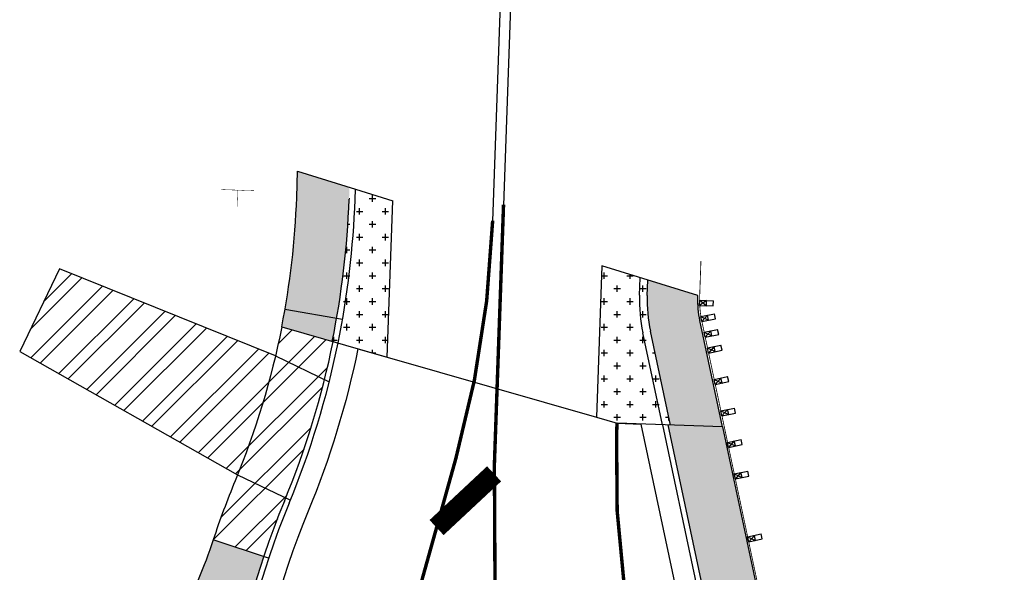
# Model space of a CAD drawing. Header units: feet. Extents: x 158973 to 165016, y 286824 to 289770.
# Tile 5 of 10: x 161366 to 161462, y 289126 to 289180. Entities that reach past the tile are written whole.
import ezdxf
from ezdxf.lldxf.tags import DXFTag

# ---------------------------------------------------------------- set-up
doc = ezdxf.new("R2010")
doc.units = ezdxf.units.FT
doc.header["$MEASUREMENT"] = 0
for name, color, linetype in [('BR_P_Gen_Approach_Slab', 30, 'Continuous'), ('PM_P_Edge_Line', 7, 'Continuous'), ('PM_X_Edge_Line', 51, 'Continuous'), ('PV_P_Curb', 6, 'Continuous'), ('PV_P_Drive', 1, 'Continuous'), ('PV_P_EOP', 7, 'Continuous'), ('PV_P_Walk', 4, 'Continuous'), ('RD_P_GR_Rt', 1, 'grrtpr'), ('SC_Shading1', 247, 'Continuous'), ('SC_Shading2', 255, 'Continuous'), ('SN_P_Signs', 1, 'Continuous')]:
    doc.layers.add(name, color=color, linetype=linetype)
doc.styles.get("Standard").update_dxf_attribs({"font": 'arial.ttf'})
tags = doc.linetypes.add('grrtpr', pattern='A,0.18,["●",Standard,S=0.134,R=0,X=0,Y=-0.0925],0.135', length=0.315).pattern_tags.tags
tags[4] = DXFTag(74, 10)
pattern_1 = [(0, (0, 0), (1.25, 1.25), [0.625, -1.875]), (90, (0.3125, -0.3125), (-1.25, 1.25), [0.625, -1.875])]

msp = doc.modelspace()

# ---------------------------------------------------------------- hatches: boundary and pattern name
at = {"layer": 'SC_Shading1'}
h = msp.add_hatch(dxfattribs=at)
h.set_pattern_fill('CROSS', color=256, scale=5)
h.set_pattern_definition(pattern_1)
edge = h.paths.add_edge_path()
edge.add_line((161398.0841019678, 289163.5802604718), (161402.2908402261, 289162.2725358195))
edge.add_line((161402.2908402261, 289162.2725358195), (161401.7563321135, 289147.0922671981))
edge.add_line((161401.7563321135, 289147.0922671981), (161396.4144250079, 289148.629152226))
edge.add_arc((161313.6783035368, 289165.3926465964), 84.41730000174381, 348.546130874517, 357.9834077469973)
edge.add_line((161398.0433220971, 289162.4220939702), (161398.0841019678, 289163.5802604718))
h = msp.add_hatch(dxfattribs=at)
h.set_pattern_fill('ANSI32', color=256, scale=8)
h.set_pattern_definition([(45, (0, 0), (-2.121320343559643, 2.121320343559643), []), (45, (1.414213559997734, 0), (-2.121320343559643, 2.121320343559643), [])])
edge = h.paths.add_edge_path()
edge.add_line((161366.0817306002, 289147.6518303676), (161369.9331962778, 289155.6639872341))
edge.add_line((161369.9331962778, 289155.6639872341), (161390.9002587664, 289147.2087749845))
edge.add_arc((161313.6783038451, 289165.39264653), 79.33399968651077, 346.7496380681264, 348.8413679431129)
edge.add_line((161391.5125052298, 289150.0394513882), (161396.4941573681, 289148.6062129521))
edge.add_arc((161313.6783035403, 289165.3926465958), 84.49999999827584, 337.52876262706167, 348.5416222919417, ccw=False)
edge.add_line((161391.7623473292, 289133.095090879), (161389.7586992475, 289127.7154490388))
edge.add_line((161389.7586992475, 289127.7154490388), (161384.856363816, 289129.3447627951))
edge.add_arc((161466.1501050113, 289102.3264135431), 85.66599998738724, 157.5287626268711, 161.6155352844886, ccw=False)
edge.add_arc((161313.678314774, 289165.3926420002), 79.33398786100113, 337.5287625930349, 337.9884976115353)
edge.add_line((161387.2295397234, 289135.6588407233), (161366.0817306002, 289147.6518303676))
h = msp.add_hatch(dxfattribs=at)
h.set_pattern_fill('CROSS', color=256, scale=5)
h.set_pattern_definition(pattern_1)
edge = h.paths.add_edge_path()
edge.add_line((161422.5807055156, 289155.9651414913), (161427.03474141, 289154.5805408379))
edge.add_line((161427.03474141, 289154.5805408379), (161426.9820047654, 289153.0827966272))
edge.add_arc((161441.2231794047, 289152.5813546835), 14.24999996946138, 177.9834077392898, 191.9834077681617)
edge.add_line((161427.283718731, 289149.6226496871), (161429.2204986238, 289140.4978240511))
edge.add_line((161429.2204986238, 289140.4978240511), (161424.0437477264, 289140.6801011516))
edge.add_line((161424.0437477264, 289140.6801011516), (161422.0625780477, 289141.250090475))
edge.add_line((161422.0625780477, 289141.250090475), (161422.5807055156, 289155.9651414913))
at = {"layer": 'SC_Shading2'}
h = msp.add_hatch(color=256, dxfattribs=at)
h.dxf.hatch_style = 1
edge = h.paths.add_edge_path()
edge.add_line((161393.0527240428, 289165.1443361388), (161398.0841019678, 289163.5802604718))
edge.add_line((161398.0841019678, 289163.5802604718), (161398.0433220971, 289162.4220939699))
edge.add_arc((161313.6783035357, 289165.3926465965), 84.41730000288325, 348.54613087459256, 357.98340774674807, ccw=False)
edge.add_line((161396.4144250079, 289148.629152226), (161391.5125052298, 289150.0394513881))
edge.add_arc((161313.6783035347, 289165.3926465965), 79.33400000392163, 348.8413679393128, 357.9834077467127)
edge.add_line((161392.9631702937, 289162.6009697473), (161393.0527240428, 289165.1443361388))
h = msp.add_hatch(color=256, dxfattribs=at)
h.dxf.hatch_style = 1
edge = h.paths.add_edge_path()
edge.add_arc((161441.2231794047, 289152.5813546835), 14.24999996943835, 177.9834077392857, 191.9834077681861, ccw=False)
edge.add_line((161426.9820047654, 289153.0827966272), (161427.03474141, 289154.5805408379))
edge.add_line((161427.03474141, 289154.5805408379), (161431.9012277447, 289153.067916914))
edge.add_arc((161441.2970054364, 289152.5923661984), 9.407804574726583, 177.1025476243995, 191.9556555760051)
edge.add_line((161432.0932728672, 289150.6434963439), (161434.284475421, 289140.3195178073))
edge.add_line((161434.284475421, 289140.3195178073), (161429.2204986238, 289140.4978240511))
edge.add_line((161429.2204986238, 289140.4978240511), (161427.283718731, 289149.6226496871))
h = msp.add_hatch(color=256, dxfattribs=at)
h.dxf.hatch_style = 1
edge = h.paths.add_edge_path()
edge.add_line((161428.9630047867, 289140.5068905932), (161434.284475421, 289140.3195178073))
edge.add_line((161434.284475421, 289140.3195178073), (161440.2897857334, 289112.0264682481))
edge.add_arc((161493.4391397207, 289123.3076262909), 54.33340000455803, 191.9834077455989, 196.1052187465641)
edge.add_arc((161450.8456531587, 289111.0094451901), 10.00000000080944, 196.1052187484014, 228.0360981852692)
edge.add_line((161444.1590304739, 289103.5737826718), (161456.0107333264, 289092.9159744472))
edge.add_line((161456.0107333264, 289092.9159744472), (161452.6674219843, 289089.1981431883))
edge.add_line((161452.6674219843, 289089.1981431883), (161441.0223628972, 289099.6701241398))
edge.add_line((161441.0223628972, 289099.6701241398), (161439.19917066, 289098.8479501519))
edge.add_arc((161493.4391397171, 289123.3076262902), 59.5000000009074, 191.9834077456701, 204.2731363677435, ccw=False)
edge.add_line((161435.2357774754, 289110.9537352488), (161428.9630047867, 289140.5068905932))
h = msp.add_hatch(color=256, dxfattribs=at)
h.dxf.hatch_style = 1
edge = h.paths.add_edge_path()
edge.add_arc((161466.1501050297, 289102.326413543), 91.50000000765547, 205.8747724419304, 218.5800800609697, ccw=False)
edge.add_line((161383.8229784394, 289062.3952949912), (161382.131830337, 289061.6202304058))
edge.add_arc((161372.9658661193, 289081.6198578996), 21.99999999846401, 268.095068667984, 294.62230593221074, ccw=False)
edge.add_line((161372.234559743, 289059.632016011), (161366.7930000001, 289059.8130000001))
edge.add_line((161366.7930000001, 289059.8130000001), (161366.9259647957, 289063.8107894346))
edge.add_line((161366.9259647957, 289063.8107894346), (161372.3675245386, 289063.6298054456))
edge.add_arc((161372.9658661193, 289081.6198579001), 17.99999999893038, 268.0950686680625, 294.6223059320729)
edge.add_line((161380.4652913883, 289065.256526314), (161382.1564394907, 289066.0315908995))
edge.add_arc((161466.1501050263, 289102.3264135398), 91.50000000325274, 190.0056797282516, 203.3698394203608, ccw=False)
edge.add_arc((161430.2052505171, 289095.984691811), 55.00000000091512, 158.2104245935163, 190.0056797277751, ccw=False)
edge.add_line((161379.1348146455, 289116.4006311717), (161377.9137424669, 289116.9805597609))
edge.add_arc((161375.1114186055, 289111.080109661), 6.53209999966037, 64.5953713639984, 87.98340774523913)
edge.add_line((161375.3412760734, 289117.6081641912), (161373.8190000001, 289117.662))
edge.add_line((161373.8190000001, 289117.662), (161370.8199197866, 289117.7362823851))
edge.add_line((161370.8199197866, 289117.7362823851), (161370.9916534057, 289124.6698629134))
edge.add_line((161370.9916534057, 289124.6698629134), (161373.9907336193, 289124.5955805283))
edge.add_line((161373.9907336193, 289124.5955805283), (161375.5853393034, 289124.5396687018))
edge.add_arc((161375.1114186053, 289111.0801096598), 13.46790000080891, 64.59537136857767, 87.98340774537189, ccw=False)
edge.add_line((161380.8892569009, 289123.2456723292), (161382.0903421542, 289122.6752362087))
edge.add_arc((161337.4082856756, 289145.1143500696), 50.00000002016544, 333.3344170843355, 341.6155352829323)
edge.add_line((161384.856363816, 289129.3447627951), (161389.7586992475, 289127.7154490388))
edge.add_arc((161466.1501050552, 289102.3264135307), 80.50000003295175, 161.6155352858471, 169.4349413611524)
edge.add_line((161387.0147935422, 289117.0862399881), (161385.048698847, 289117.4529437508))
edge.add_arc((161430.2052505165, 289095.9846918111), 50.00000000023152, 154.572729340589, 190.0056797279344)
edge.add_arc((161466.1501050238, 289102.3264135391), 86.50000000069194, 190.0056797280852, 218.5800800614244)
edge.add_line((161398.5298261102, 289048.3843346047), (161394.6211394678, 289045.2662953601))

# ---------------------------------------------------------------- linework, layer by layer
at = {"layer": 'BR_P_Gen_Approach_Slab', "flags": 128}
for points in [[(161392.9631702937, 289162.6009697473), (161393.0527240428, 289165.1443361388)], [(161393.0527240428, 289165.1443361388), (161398.6608501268, 289163.4009700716), (161402.2908402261, 289162.2725358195)], [(161398.6256612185, 289162.401589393), (161398.6608501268, 289163.4009700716)], [(161401.7563321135, 289147.0922671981), (161402.2908402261, 289162.2725358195)], [(161422.5807055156, 289155.9651414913), (161422.0625780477, 289141.250090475)], [(161431.9012277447, 289153.067916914), (161422.5807055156, 289155.9651414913)], [(161426.2324692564, 289153.1091883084), (161426.2924020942, 289154.8113076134)], [(161426.9820047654, 289153.0827966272), (161427.03474141, 289154.5805408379)], [(161397.4056365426, 289150.7388515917), (161391.8244710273, 289151.7156563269)], [(161391.5125052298, 289150.0394513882), (161401.7563321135, 289147.0922671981)], [(161428.4480171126, 289140.5250236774), (161426.5500629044, 289149.4669283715)], [(161429.2204986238, 289140.4978240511), (161427.283718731, 289149.6226496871)], [(161422.0625780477, 289141.250090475), (161424.0437477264, 289140.6801011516)], [(161434.284475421, 289140.3195178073), (161424.0437477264, 289140.6801011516)]]:
    msp.add_lwpolyline(points, dxfattribs=at)
msp.add_lwpolyline([(161434.284475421, 289140.3195178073), (161432.0932728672, 289150.6434963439, -0.06116262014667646), (161431.8956597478, 289152.9097833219), (161431.9012277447, 289153.067916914)], format="xyb", dxfattribs=at)
at = {"layer": 'BR_P_Gen_Approach_Slab'}
for centre, radius, start, end in [((161313.6783035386, 289165.3926465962), 79.334, 348.8413679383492, 357.9834077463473), ((161313.6783035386, 289165.3926465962), 84.4173, 348.5461308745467, 357.9834077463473), ((161313.6783035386, 289165.3926465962), 85, 348.5145510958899, 357.9834077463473), ((161441.2231794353, 289152.5813546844), 15, 177.9834077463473, 191.9834077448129), ((161441.2231794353, 289152.5813546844), 14.25, 177.9834077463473, 191.9834077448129)]:
    msp.add_arc(centre, radius, start, end, dxfattribs=at)
at = {"layer": 'PM_P_Edge_Line', "color": 2, "const_width": 0.333}
for points in [[(161431.848290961, 289068.2901244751, -0.0213555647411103), (161426.2370619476, 289074.2652074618, -0.1064213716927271), (161418.1761050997, 289089.0468385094, -0.08077674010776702), (161412.1448344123, 289136.6576955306), (161413.0334326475, 289161.8942814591)], [(161419.2580868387, 289057.1217349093, 0.00858480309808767), (161417.1987756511, 289059.5623240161, -0.2526345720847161), (161403.5360952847, 289119.7759345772), (161408.4054128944, 289137.2484772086, 0.0592170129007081), (161411.9781467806, 289160.3417381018)]]:
    msp.add_lwpolyline(points, format="xyb", dxfattribs=at)
at = {"layer": 'PM_P_Edge_Line', "const_width": 0.333333, "flags": 128}
msp.add_lwpolyline([(161443.874086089, 289081.6630570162), (161441.4933302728, 289084.7682524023, -0.1740513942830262), (161424.0014012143, 289139.4774413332), (161424.0437477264, 289140.6801011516)], format="xyb", dxfattribs=at)
at = {"layer": 'PM_P_Edge_Line', "color": 2, "const_width": 2, "flags": 128}
msp.add_lwpolyline([(161406.5357689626, 289130.53964531), (161412.1159424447, 289135.7605785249)], dxfattribs=at)
at = {"layer": 'PM_X_Edge_Line', "flags": 128}
for points in [[(161421.9381512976, 289443.2103055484), (161411.9769822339, 289160.3086644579)], [(161422.9375319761, 289443.1751166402), (161412.9667679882, 289160.0009754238)]]:
    msp.add_lwpolyline(points, dxfattribs=at)
at = {"layer": 'PV_P_Curb', "flags": 128}
for points in [[(161428.4480171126, 289140.5250236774), (161434.746673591, 289110.8499210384, 0.1003869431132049), (161444.2381648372, 289088.9672117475, 0.04197365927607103), (161446.9157498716, 289085.7444016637, 0.1834999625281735), (161494.0186532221, 289064.1031665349)], [(161428.9630047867, 289140.5068905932), (161435.2357774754, 289110.9537352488, 0.1003869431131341), (161444.6481729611, 289089.2533818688, 0.04197365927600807), (161447.2722062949, 289086.0950279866)]]:
    msp.add_lwpolyline(points, format="xyb", dxfattribs=at)
at = {"layer": 'PV_P_Curb'}
for centre, radius, start, end in [((161313.6783035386, 289165.3926465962), 84.5, 337.5287626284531, 348.5416222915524), ((161313.6783035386, 289165.3926465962), 85, 337.5287626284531, 348.5145510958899), ((161466.1501050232, 289102.3264135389), 80.5, 157.5287626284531, 219.8243529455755), ((161466.1501050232, 289102.3264135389), 80, 157.5287626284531, 219.8243529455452)]:
    msp.add_arc(centre, radius, start, end, dxfattribs=at)
at = {"layer": 'PV_P_Drive', "flags": 128}
for points in [[(161369.9331962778, 289155.6639872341), (161366.0817306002, 289147.6518303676)], [(161390.9002587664, 289147.2087749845), (161369.9331962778, 289155.6639872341)], [(161366.0817306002, 289147.6518303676), (161387.2295397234, 289135.6588407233)], [(161390.9002587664, 289147.2087749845), (161396.120897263, 289144.6991998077)], [(161387.2295397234, 289135.6588407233), (161392.3459193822, 289133.1993830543)], [(161390.2331800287, 289127.5577531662), (161384.856363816, 289129.3447627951)]]:
    msp.add_lwpolyline(points, dxfattribs=at)
at = {"layer": 'PV_P_Drive'}
msp.add_lwpolyline([(161391.5125052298, 289150.0394513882, -0.049400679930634), (161386.9885938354, 289135.069637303, 0.01783379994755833), (161384.856363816, 289129.3447627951)], format="xyb", dxfattribs=at)
at = {"layer": 'PV_P_EOP'}
for points in [[(161398.9042153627, 289147.9128309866, -0.04751138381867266), (161394.0725261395, 289132.1395418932, 0.2849133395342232), (161407.4085097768, 289051.0095061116, -0.160694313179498), (161426.9002953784, 289004.8265932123)], [(161658.5831516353, 288973.8277281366, 0.06702937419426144), (161615.8458183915, 288983.3006019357, -0.01041768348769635), (161612.1165524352, 288983.6940082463), (161598.6570213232, 288985.3980866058, -0.05237158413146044), (161583.5049139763, 288988.9552042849, -0.2162315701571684), (161547.6082526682, 289023.1511213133, 0.2873717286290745), (161493.8833180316, 289062.107750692, 0.03050226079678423), (161486.2650136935, 289062.1590510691, -0.3695392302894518), (161434.6433615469, 289101.7040664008), (161432.7902580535, 289110.4346641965), (161426.3880664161, 289140.5975560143)]]:
    msp.add_lwpolyline(points, format="xyb", dxfattribs=at)
at = {"layer": 'PV_P_EOP', "flags": 128}
msp.add_lwpolyline([(161398.9042153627, 289147.9128309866), (161401.7563321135, 289147.0922671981), (161422.0625780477, 289141.250090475), (161424.0437477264, 289140.6801011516), (161426.3880664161, 289140.5975560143)], dxfattribs=at)
at = {"layer": 'PV_P_Walk', "flags": 128}
for points in [[(161434.284475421, 289140.3195178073), (161440.2897857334, 289112.0264682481, 0.01798673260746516), (161441.2381142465, 289108.235423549, 0.1402332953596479), (161444.1590304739, 289103.5737826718), (161456.0107333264, 289092.9159744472, 0.1781883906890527), (161494.7968305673, 289075.5768076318, -0.07575072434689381), (161517.1471164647, 289070.6039072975)], [(161384.856363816, 289129.3447627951, -0.04153520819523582), (161381.5973165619, 289121.7192747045, 0.1669113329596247), (161376.0417711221, 289086.4286727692, 0.06935285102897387), (161383.8229784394, 289062.3952949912, 0.06094180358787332), (161395.8770635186, 289043.7265019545, -0.1527417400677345), (161397.8154869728, 289039.0364756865), (161399.7476642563, 289017.3312581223, -0.02663958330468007), (161400.082309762, 289007.9134770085), (161398.9080129, 288941.7559273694, -0.06453078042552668), (161397.3118415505, 288930.9484219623), (161392.797853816, 288914.981204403)]]:
    msp.add_lwpolyline(points, format="xyb", dxfattribs=at)
at = {"layer": 'RD_P_GR_Rt', "linetype": 'Continuous', "const_width": 0.08, "flags": 128}
for points in [[(161432.1862781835, 289156.4271373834), (161432.0677911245, 289153.0620520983), (161432.0622231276, 289152.9039185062, 0.06116262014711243), (161432.256307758, 289150.6780995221), (161434.4475103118, 289140.3541209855), (161436.7728965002, 289129.3984395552)], [(161436.7728965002, 289129.3984395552), (161439.3680320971, 289117.1707958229, 0.398871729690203), (161450.708460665, 289109.3690675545)]]:
    msp.add_lwpolyline(points, format="xyb", dxfattribs=at)
at = {"layer": 'RD_P_GR_Rt', "flags": 128}
for points in [[(161432.0502648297, 289152.1167540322), (161432.0678592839, 289152.6164443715)], [(161432.734106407, 289152.5929853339), (161432.0502648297, 289152.1167540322)], [(161432.0678592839, 289152.6164443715), (161433.4003535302, 289152.5695262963)], [(161432.0678592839, 289152.6164443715), (161432.7165119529, 289152.0932949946)], [(161432.7165119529, 289152.0932949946), (161432.734106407, 289152.5929853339)], [(161433.3827590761, 289152.069835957), (161433.4003535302, 289152.5695262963)], [(161432.0502648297, 289152.1167540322), (161433.3827590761, 289152.069835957)], [(161432.1832199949, 289151.0422638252), (161433.4910366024, 289151.3017979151)], [(161433.5883628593, 289150.811361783), (161433.4910366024, 289151.3017979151)], [(161432.2805462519, 289150.5518276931), (161432.1832199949, 289151.0422638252)], [(161432.1832199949, 289151.0422638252), (161432.9344545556, 289150.681594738)], [(161432.8371282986, 289151.1720308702), (161432.2805462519, 289150.5518276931)], [(161432.2805462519, 289150.5518276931), (161433.5883628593, 289150.811361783)], [(161432.9344545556, 289150.681594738), (161432.8371282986, 289151.1720308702)], [(161432.5036238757, 289149.5128552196), (161433.807890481, 289149.7896779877)], [(161432.6074334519, 289149.0237503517), (161432.5036238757, 289149.5128552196)], [(161432.5036238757, 289149.5128552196), (161433.2595667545, 289149.1621617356)], [(161433.1557571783, 289149.6512666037), (161432.6074334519, 289149.0237503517)], [(161433.2595667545, 289149.1621617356), (161433.1557571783, 289149.6512666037)], [(161433.911700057, 289149.3005731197), (161433.807890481, 289149.7896779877)], [(161432.6074334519, 289149.0237503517), (161433.911700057, 289149.3005731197)], [(161432.8280288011, 289147.984402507), (161434.1322954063, 289148.2612252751)], [(161432.9318383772, 289147.4952976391), (161432.8280288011, 289147.984402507)], [(161432.8280288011, 289147.984402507), (161433.5839716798, 289147.6337090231)], [(161433.4801621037, 289148.1228138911), (161432.9318383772, 289147.4952976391)], [(161432.9318383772, 289147.4952976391), (161434.2361049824, 289147.7721204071)], [(161433.5839716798, 289147.6337090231), (161433.4801621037, 289148.1228138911)], [(161434.2361049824, 289147.7721204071), (161434.1322954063, 289148.2612252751)], [(161433.4768386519, 289144.927497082), (161434.7811052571, 289145.2043198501)], [(161433.580648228, 289144.4383922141), (161433.4768386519, 289144.927497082)], [(161433.4768386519, 289144.927497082), (161434.2327815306, 289144.576803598)], [(161434.1289719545, 289145.0659084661), (161433.580648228, 289144.4383922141)], [(161433.580648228, 289144.4383922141), (161434.8849148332, 289144.715214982)], [(161434.2327815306, 289144.576803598), (161434.1289719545, 289145.0659084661)], [(161434.8849148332, 289144.715214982), (161434.7811052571, 289145.2043198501)], [(161434.1256485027, 289141.870591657), (161435.4299151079, 289142.1474144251)], [(161434.2294580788, 289141.3814867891), (161434.1256485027, 289141.870591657)], [(161434.1256485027, 289141.870591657), (161434.8815913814, 289141.5198981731)], [(161434.7777818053, 289142.0090030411), (161434.2294580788, 289141.3814867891)], [(161434.8815913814, 289141.5198981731), (161434.7777818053, 289142.0090030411)], [(161435.533724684, 289141.6583095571), (161435.4299151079, 289142.1474144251)], [(161434.2294580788, 289141.3814867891), (161435.533724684, 289141.6583095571)], [(161434.7744583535, 289138.813686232), (161436.0787249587, 289139.0905090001)], [(161435.4265916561, 289138.952097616), (161434.8782679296, 289138.3245813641)], [(161435.5304012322, 289138.462992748), (161435.4265916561, 289138.952097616)], [(161436.1825345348, 289138.601404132), (161436.0787249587, 289139.0905090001)], [(161434.8782679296, 289138.3245813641), (161434.7744583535, 289138.813686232)], [(161434.7744583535, 289138.813686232), (161435.5304012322, 289138.462992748)], [(161434.8782679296, 289138.3245813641), (161436.1825345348, 289138.601404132)], [(161435.4232682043, 289135.7567808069), (161436.7275348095, 289136.033603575)], [(161436.8313443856, 289135.544498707), (161436.7275348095, 289136.033603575)], [(161435.5270777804, 289135.267675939), (161435.4232682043, 289135.7567808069)], [(161435.4232682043, 289135.7567808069), (161436.179211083, 289135.406087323)], [(161436.0754015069, 289135.895192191), (161435.5270777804, 289135.267675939)], [(161435.5270777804, 289135.267675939), (161436.8313443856, 289135.544498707)], [(161436.179211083, 289135.406087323), (161436.0754015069, 289135.895192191)], [(161436.7209917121, 289129.6429919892), (161438.0252583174, 289129.9198147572)], [(161436.8248012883, 289129.1538871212), (161436.7209917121, 289129.6429919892)], [(161436.7209917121, 289129.6429919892), (161437.4769345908, 289129.2922985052)], [(161437.3731250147, 289129.7814033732), (161436.8248012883, 289129.1538871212)], [(161436.8248012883, 289129.1538871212), (161438.1290678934, 289129.4307098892)], [(161437.4769345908, 289129.2922985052), (161437.3731250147, 289129.7814033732)], [(161438.1290678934, 289129.4307098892), (161438.0252583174, 289129.9198147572)]]:
    msp.add_lwpolyline(points, dxfattribs=at)
at = {"layer": 'SN_P_Signs', "const_width": 0.04199999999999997, "flags": 128}
for points in [[(161388.8299170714, 289163.2580839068), (161385.6318988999, 289163.3706884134)], [(161387.1746057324, 289161.7153770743), (161387.2309079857, 289163.3143861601)]]:
    msp.add_lwpolyline(points, dxfattribs=at)

doc.saveas('drawing.dxf')
